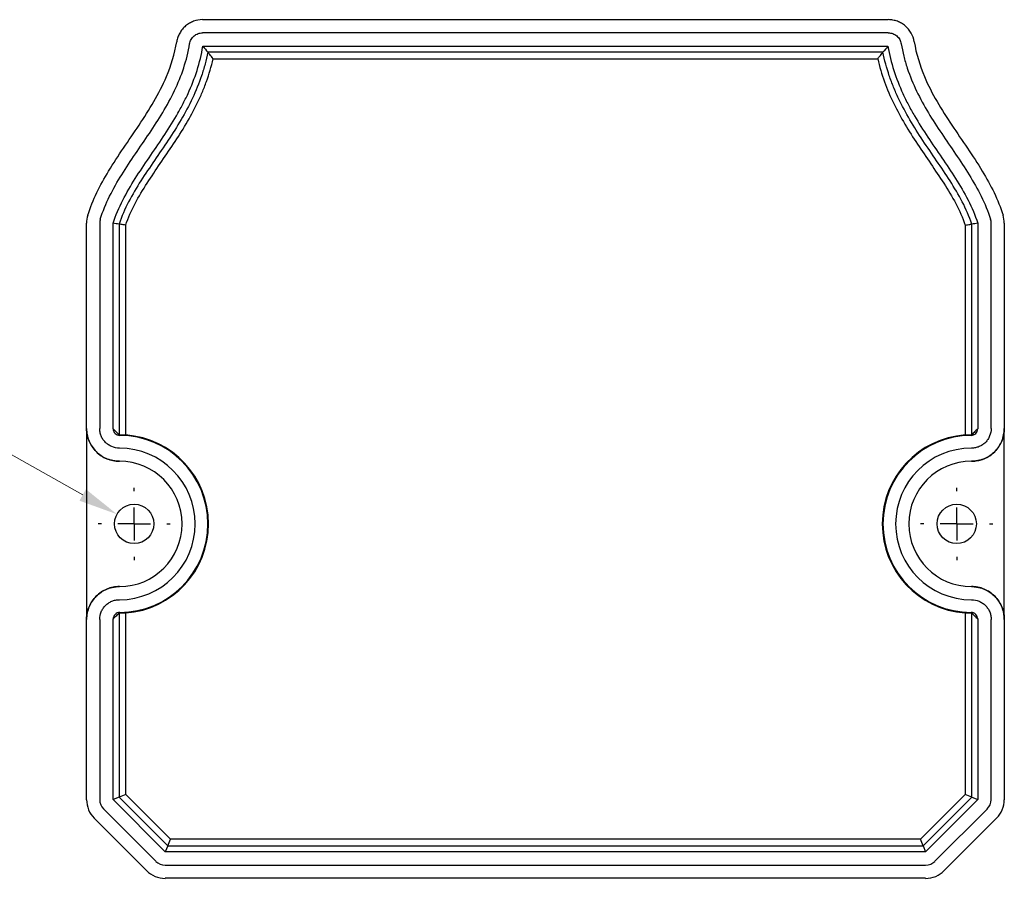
# Model space of a CAD drawing. Header units: millimetres. Extents: x 988 to 2668, y 368 to 1556.
# Tile 5 of 7: x 1558 to 1708, y 1208 to 1339. Entities that reach past the tile are written whole.
import ezdxf

# ---------------------------------------------------------------- set-up
doc = ezdxf.new("R2010")
doc.units = ezdxf.units.MM
doc.header["$PDSIZE"] = -1
doc.layers.add('10', color=7, linetype='Continuous')
doc.styles.add('LONG', font='gbenor.shx', dxfattribs={"bigfont": 'gbcbig.shx'})
doc.dimstyles.new('long-5$3', dxfattribs={"dimscale": 5, "dimtxt": 2.5, "dimasz": 1.2, "dimexe": 0.5, "dimexo": 0.3, "dimgap": 0.5, "dimtad": 0, "dimtih": 1, "dimtoh": 1, "dimdec": 1, "dimzin": 9, "dimdsep": 46, "dimtxsty": 'LONG', "dimcen": 0, "dimclrd": 1, "dimclre": 1, "dimclrt": 3, "dimadec": 0, "dimazin": 0, "dimtfac": 1, "dimtdec": 1, "dimtofl": 0, "dimtmove": 0, "dimatfit": 3, "dimfxl": 1, "dimlwd": 13, "dimlwe": 18, "dimarcsym": 0})

# ---------------------------------------------------------------- blocks, each defined once
blk = doc.blocks.new('SW_CENTERMARKSYMBOL_2')
at = {"layer": '10', "color": 0}
for p, q in [((0, 5), (0, 5.5)), ((0, 0), (0, 2.5)), ((-5, 0), (-5.5, 0)), ((0, 0), (-2.5, 0)), ((0, 0), (0, -2.5)), ((0, 0), (2.5, 0)), ((5, 0), (5.5, 0)), ((0, -5), (0, -5.5))]:
    blk.add_line(p, q, dxfattribs=at)
blk = doc.blocks.new('SW_CENTERMARKSYMBOL_3')
at = {"layer": '10', "color": 0}
for p, q in [((0, 5), (0, 5.5)), ((0, 0), (0, 2.5)), ((-5, 0), (-5.5, 0)), ((0, 0), (-2.5, 0)), ((0, 0), (0, -2.5)), ((0, 0), (2.5, 0)), ((5, 0), (5.5, 0)), ((0, -5), (0, -5.5))]:
    blk.add_line(p, q, dxfattribs=at)
blk = doc.blocks.new('*D20')
at = {"color": 1, "lineweight": 13}
for p in [(1526.48, 1286.66), (1567.9, 1266.73)]:
    blk.add_line(p, (1532.48, 1286.66), dxfattribs=at)
at = {"color": 1}
blk.add_solid([(1567.41, 1265.86), (1568.39, 1267.6), (1573.13, 1263.79)], dxfattribs=at)
at = {"layer": 'Defpoints', "color": 0}
for p in [(1573.13, 1263.79), (1578.36, 1260.85)]:
    blk.add_point(p, dxfattribs=at)
at = {"color": 3, "insert": (1509.91, 1286.66), "char_height": 12.5, "attachment_point": 5, "style": 'LONG'}
blk.add_mtext('2-∅6', dxfattribs=at)

msp = doc.modelspace()

# ---------------------------------------------------------------- linework, layer by layer
at = {"color": 7, "linetype": 'Continuous', "lineweight": 25}
for p, q in [((1586.17, 1339.16), (1690.65, 1339.16)), ((1690.65, 1337.16), (1586.17, 1337.16)), ((1586.21, 1335.1), (1690.6, 1335.1)), ((1689.84, 1334.19), (1586.97, 1334.19)), ((1587.78, 1333.2), (1689.03, 1333.2)), ((1568.49, 1276.87), (1568.49, 1308.15)), ((1570.49, 1308.15), (1570.49, 1276.87)), ((1572.54, 1276.81), (1572.54, 1308.14)), ((1573.45, 1308), (1573.45, 1275.87)), ((1574.45, 1275.87), (1574.45, 1307.84)), ((1702.36, 1307.84), (1702.36, 1275.87)), ((1703.36, 1275.87), (1703.36, 1308)), ((1704.27, 1308.14), (1704.27, 1276.81)), ((1706.32, 1276.87), (1706.32, 1308.15)), ((1708.32, 1308.15), (1708.32, 1276.87)), ((1568.49, 1276.87), (1568.49, 1247.77)), ((1708.32, 1247.77), (1708.32, 1276.87)), ((1574.45, 1275.87), (1573.45, 1275.87)), ((1703.36, 1275.87), (1702.36, 1275.87)), ((1573.45, 1248.77), (1573.45, 1220.7)), ((1573.45, 1248.77), (1574.45, 1248.77)), ((1574.45, 1221.11), (1574.45, 1248.77)), ((1702.36, 1248.77), (1703.36, 1248.77)), ((1702.36, 1248.77), (1702.36, 1221.11)), ((1703.36, 1220.7), (1703.36, 1248.77)), ((1568.49, 1220.3), (1568.49, 1247.77)), ((1570.49, 1247.77), (1570.49, 1220.3)), ((1572.54, 1220.32), (1572.54, 1247.83)), ((1704.27, 1247.83), (1704.27, 1220.32)), ((1706.32, 1220.3), (1706.32, 1247.77)), ((1708.32, 1247.77), (1708.32, 1220.3)), ((1573.45, 1220.7), (1572.54, 1220.32)), ((1580.49, 1212.38), (1572.54, 1220.32)), ((1574.45, 1221.11), (1573.45, 1220.7)), ((1573.45, 1220.7), (1580.87, 1213.28)), ((1581.28, 1214.28), (1574.45, 1221.11)), ((1702.36, 1221.11), (1695.53, 1214.28)), ((1695.95, 1213.28), (1703.36, 1220.7)), ((1704.27, 1220.32), (1696.32, 1212.38)), ((1703.36, 1220.7), (1702.36, 1221.11)), ((1703.36, 1220.7), (1704.27, 1220.32)), ((1571.07, 1218.89), (1579.05, 1210.91)), ((1697.76, 1210.91), (1705.74, 1218.89)), ((1577.64, 1209.49), (1569.66, 1217.47)), ((1707.15, 1217.47), (1699.17, 1209.49)), ((1580.87, 1213.28), (1581.28, 1214.28)), ((1695.53, 1214.28), (1581.28, 1214.28)), ((1695.95, 1213.28), (1695.53, 1214.28)), ((1580.87, 1213.28), (1580.49, 1212.38)), ((1696.32, 1212.38), (1580.49, 1212.38)), ((1580.87, 1213.28), (1695.95, 1213.28)), ((1695.95, 1213.28), (1696.32, 1212.38)), ((1580.47, 1210.32), (1696.34, 1210.32)), ((1696.34, 1208.32), (1580.47, 1208.32))]:
    msp.add_line(p, q, dxfattribs=at)
at = {"color": 8, "linetype": 'Continuous', "lineweight": 25}
for p, q in [((1574.45, 1275.87), (1574.44, 1275.78)), ((1702.37, 1275.78), (1702.36, 1275.87)), ((1574.45, 1248.77), (1574.44, 1248.86)), ((1702.37, 1248.86), (1702.36, 1248.77))]:
    msp.add_line(p, q, dxfattribs=at)
at = {"color": 7, "linetype": 'Continuous', "lineweight": 25}
for centre in [(1575.74, 1262.32), (1701.07, 1262.32)]:
    msp.add_circle(centre, 3, dxfattribs=at)
for centre, radius, start, end in [((1572.49, 1308.15), 2, 162.6098, 180), ((1704.32, 1308.15), 2, 360, 17.3902), ((1537.73, 1080.99), 229.8, 81.058, 81.2866), ((1738.92, 1082.01), 228.77, 98.7129, 98.9426), ((1573.49, 1262.32), 13.49, 270.2181, 89.7819), ((1573.49, 1262.32), 13.59, 274.0547, 85.9453), ((1703.32, 1262.32), 13.59, 94.0547, 265.9453), ((1703.32, 1262.32), 13.49, 90.2181, 269.7819), ((1573.49, 1262.32), 11.55, 270.009, 89.991), ((1703.32, 1262.32), 11.55, 90.009, 269.991), ((1573.49, 1262.32), 9.55, 270.009, 89.991), ((1703.32, 1262.32), 9.55, 90.009, 269.991), ((1572.49, 1220.3), 2, 179.9994, 225.0006), ((1704.32, 1220.3), 2, 314.9994, 0.0006), ((1580.47, 1212.32), 2, 224.9994, 270.0006), ((1696.34, 1212.32), 2, 269.9994, 315.0006)]:
    msp.add_arc(centre, radius, start, end, dxfattribs=at)
for centre, major_axis in [((1572.49, 1220.3), (-3.7, -1.53)), ((1704.32, 1220.3), (3.7, -1.53)), ((1580.47, 1212.32), (-1.53, -3.7)), ((1696.34, 1212.32), (1.53, -3.7))]:
    msp.add_ellipse(centre, major_axis=major_axis, ratio=0.999822, start_param=5.890549, end_param=6.675821, dxfattribs=at)
for points, knots in [([(1586.17, 1339.16), (1585.69, 1339.16), (1585.23, 1339.07), (1584.57, 1338.83), (1584.35, 1338.73), (1583.95, 1338.49), (1583.76, 1338.36), (1583.4, 1338.05), (1583.23, 1337.89), (1582.94, 1337.53), (1582.8, 1337.33), (1582.57, 1336.92), (1582.47, 1336.71), (1582.32, 1336.27), (1582.26, 1336.04), (1582.22, 1335.8)], [0, 0, 0, 0, 0.25, 0.25, 0.375, 0.375, 0.5, 0.5, 0.625, 0.625, 0.75, 0.75, 0.875, 0.875, 1, 1, 1, 1]), ([(1694.59, 1335.8), (1694.52, 1336.27), (1694.36, 1336.71), (1694.01, 1337.33), (1693.88, 1337.52), (1693.58, 1337.88), (1693.42, 1338.05), (1693.06, 1338.36), (1692.87, 1338.49), (1692.46, 1338.73), (1692.25, 1338.83), (1691.81, 1338.99), (1691.58, 1339.05), (1691.12, 1339.13), (1690.88, 1339.16), (1690.65, 1339.16)], [0, 0, 0, 0, 0.25, 0.25, 0.375, 0.375, 0.5, 0.5, 0.625, 0.625, 0.75, 0.75, 0.875, 0.875, 1, 1, 1, 1]), ([(1584.19, 1335.48), (1584.23, 1335.71), (1584.31, 1335.94), (1584.48, 1336.24), (1584.55, 1336.34), (1584.7, 1336.52), (1584.78, 1336.6), (1585.05, 1336.83), (1585.26, 1336.95), (1585.7, 1337.11), (1585.93, 1337.16), (1586.17, 1337.16)], [0, 0, 0, 0, 0.25, 0.25, 0.375, 0.375, 0.5, 0.5, 0.75, 0.75, 1, 1, 1, 1]), ([(1690.65, 1337.16), (1690.88, 1337.16), (1691.12, 1337.11), (1691.45, 1336.99), (1691.55, 1336.94), (1691.76, 1336.82), (1691.85, 1336.76), (1692.12, 1336.53), (1692.27, 1336.35), (1692.5, 1335.93), (1692.58, 1335.71), (1692.62, 1335.48)], [0, 0, 0, 0, 0.25, 0.25, 0.375, 0.375, 0.5, 0.5, 0.75, 0.75, 1, 1, 1, 1]), ([(1568.67, 1309.35), (1569.41, 1311.72), (1570.54, 1313.93), (1573.28, 1318.44), (1574.91, 1320.73), (1578.05, 1325.43), (1579.54, 1327.85), (1581.36, 1332.16), (1581.91, 1333.92), (1582.22, 1335.8)], [0.0234199, 0.0234199, 0.0234199, 0.0234199, 0.2460772, 0.2460772, 0.4878698, 0.4878698, 0.7296623, 0.7296623, 0.8833056, 0.8833056, 0.8833056, 0.8833056]), ([(1570.58, 1308.75), (1570.96, 1309.97), (1571.45, 1311.13), (1572.56, 1313.38), (1573.19, 1314.47), (1574.52, 1316.61), (1575.22, 1317.66), (1576.64, 1319.75), (1577.36, 1320.78), (1578.76, 1322.88), (1579.44, 1323.94), (1580.74, 1326.11), (1581.35, 1327.22), (1582.97, 1330.6), (1583.78, 1332.96), (1584.19, 1335.48)], [0, 0, 0, 0, 0.125, 0.125, 0.25, 0.25, 0.375, 0.375, 0.5, 0.5, 0.625, 0.625, 0.75, 0.75, 1, 1, 1, 1]), ([(1692.62, 1335.48), (1692.72, 1334.85), (1692.85, 1334.23), (1693.16, 1332.99), (1693.34, 1332.38), (1693.94, 1330.57), (1694.42, 1329.4), (1696.05, 1326.02), (1697.38, 1323.89), (1699.48, 1320.76), (1700.19, 1319.72), (1701.6, 1317.64), (1702.3, 1316.59), (1703.62, 1314.46), (1704.25, 1313.38), (1705.36, 1311.13), (1705.85, 1309.97), (1706.23, 1308.75)], [0, 0, 0, 0, 0.0625, 0.0625, 0.125, 0.125, 0.25, 0.25, 0.5, 0.5, 0.625, 0.625, 0.75, 0.75, 0.875, 0.875, 1, 1, 1, 1]), ([(1694.59, 1335.8), (1694.9, 1333.92), (1695.45, 1332.16), (1697.27, 1327.85), (1698.77, 1325.43), (1701.9, 1320.73), (1703.54, 1318.44), (1706.27, 1313.93), (1707.4, 1311.72), (1708.14, 1309.35)], [0.1166944, 0.1166944, 0.1166944, 0.1166944, 0.2703377, 0.2703377, 0.5121302, 0.5121302, 0.7539228, 0.7539228, 0.9765801, 0.9765801, 0.9765801, 0.9765801]), ([(1572.54, 1308.14), (1572.93, 1309.37), (1573.43, 1310.53), (1574.58, 1312.78), (1575.23, 1313.87), (1576.59, 1316.02), (1577.3, 1317.07), (1578.74, 1319.17), (1579.46, 1320.22), (1580.86, 1322.35), (1581.54, 1323.42), (1582.5, 1325.07), (1582.81, 1325.63), (1583.4, 1326.76), (1583.68, 1327.32), (1585, 1330.19), (1585.79, 1332.58), (1586.21, 1335.1)], [0, 0, 0, 0, 0.125, 0.125, 0.25, 0.25, 0.375, 0.375, 0.5, 0.5, 0.625, 0.625, 0.6875, 0.6875, 0.75, 0.75, 1, 1, 1, 1]), ([(1586.97, 1334.19), (1586.85, 1333.59), (1586.71, 1333), (1586.39, 1331.81), (1586.21, 1331.21), (1585.61, 1329.44), (1585.14, 1328.3), (1584.09, 1326.07), (1583.5, 1324.99), (1582.26, 1322.86), (1581.6, 1321.82), (1580.23, 1319.75), (1579.53, 1318.73), (1578.14, 1316.68), (1577.44, 1315.66), (1576.11, 1313.57), (1575.47, 1312.51), (1574.32, 1310.3), (1573.83, 1309.17), (1573.45, 1308)], [0, 0, 0, 0, 0.0625, 0.0625, 0.125, 0.125, 0.25, 0.25, 0.375, 0.375, 0.5, 0.5, 0.625, 0.625, 0.75, 0.75, 0.875, 0.875, 1, 1, 1, 1]), ([(1587.78, 1333.2), (1587.6, 1333.43), (1587.41, 1333.66), (1587.17, 1333.95), (1587.1, 1334.03), (1587.03, 1334.12), (1587.01, 1334.15), (1586.98, 1334.18), (1586.97, 1334.19), (1586.97, 1334.19)], [0, 0, 0, 0, 0.5, 0.5, 0.75, 0.75, 0.875, 0.875, 1, 1, 1, 1]), ([(1689.03, 1333.2), (1689.22, 1333.43), (1689.41, 1333.66), (1689.64, 1333.95), (1689.71, 1334.03), (1689.79, 1334.12), (1689.81, 1334.15), (1689.83, 1334.18), (1689.84, 1334.19), (1689.84, 1334.19)], [0, 0, 0, 0, 0.5, 0.5, 0.75, 0.75, 0.875, 0.875, 1, 1, 1, 1]), ([(1703.36, 1308), (1702.98, 1309.18), (1702.49, 1310.3), (1701.36, 1312.48), (1700.73, 1313.54), (1699.4, 1315.62), (1698.7, 1316.64), (1697.31, 1318.69), (1696.61, 1319.71), (1694.56, 1322.81), (1693.27, 1324.92), (1691.94, 1327.72), (1691.69, 1328.29), (1691.22, 1329.44), (1691, 1330.03), (1690.4, 1331.8), (1690.08, 1332.99), (1689.84, 1334.19)], [0, 0, 0, 0, 0.125, 0.125, 0.25, 0.25, 0.375, 0.375, 0.5, 0.5, 0.75, 0.75, 0.8125, 0.8125, 0.875, 0.875, 1, 1, 1, 1]), ([(1690.6, 1335.1), (1691.02, 1332.59), (1691.81, 1330.19), (1693.14, 1327.31), (1693.42, 1326.74), (1694.01, 1325.61), (1694.32, 1325.06), (1695.28, 1323.41), (1695.96, 1322.34), (1697.36, 1320.22), (1698.08, 1319.17), (1699.51, 1317.08), (1700.22, 1316.02), (1701.58, 1313.88), (1702.22, 1312.8), (1703.38, 1310.54), (1703.88, 1309.38), (1704.27, 1308.14)], [0, 0, 0, 0, 0.25, 0.25, 0.3125, 0.3125, 0.375, 0.375, 0.5, 0.5, 0.625, 0.625, 0.75, 0.75, 0.875, 0.875, 1, 1, 1, 1]), ([(1574.45, 1307.84), (1574.83, 1308.99), (1575.33, 1310.08), (1576.45, 1312.21), (1577.08, 1313.24), (1578.37, 1315.26), (1579.05, 1316.25), (1580.4, 1318.23), (1581.08, 1319.22), (1583.06, 1322.23), (1584.31, 1324.27), (1585.62, 1326.96), (1585.87, 1327.51), (1586.34, 1328.61), (1586.56, 1329.17), (1587.17, 1330.87), (1587.51, 1332.02), (1587.78, 1333.2)], [0, 0, 0, 0, 0.125, 0.125, 0.25, 0.25, 0.375, 0.375, 0.5, 0.5, 0.75, 0.75, 0.8125, 0.8125, 0.875, 0.875, 1, 1, 1, 1]), ([(1689.03, 1333.2), (1689.3, 1332.01), (1689.65, 1330.85), (1690.47, 1328.57), (1690.95, 1327.47), (1692.52, 1324.24), (1693.77, 1322.2), (1695.75, 1319.2), (1696.43, 1318.21), (1697.78, 1316.22), (1698.45, 1315.23), (1699.75, 1313.22), (1700.37, 1312.2), (1701.48, 1310.09), (1701.98, 1309), (1702.36, 1307.84)], [0, 0, 0, 0, 0.125, 0.125, 0.25, 0.25, 0.5, 0.5, 0.625, 0.625, 0.75, 0.75, 0.875, 0.875, 1, 1, 1, 1]), ([(1574.45, 1307.84), (1574.32, 1307.87), (1574.19, 1307.89), (1573.95, 1307.92), (1573.84, 1307.94), (1573.66, 1307.97), (1573.58, 1307.98), (1573.48, 1308), (1573.45, 1308), (1573.45, 1308)], [0, 0, 0, 0, 0.25, 0.25, 0.5, 0.5, 0.75, 0.75, 1, 1, 1, 1]), ([(1702.36, 1307.84), (1702.49, 1307.87), (1702.62, 1307.89), (1702.86, 1307.92), (1702.97, 1307.94), (1703.15, 1307.97), (1703.23, 1307.98), (1703.33, 1308), (1703.36, 1308), (1703.36, 1308)], [0, 0, 0, 0, 0.25, 0.25, 0.5, 0.5, 0.75, 0.75, 1, 1, 1, 1]), ([(1568.49, 1276.87), (1568.49, 1276.54), (1568.52, 1276.21), (1568.62, 1275.74), (1568.66, 1275.58), (1568.75, 1275.26), (1568.81, 1275.11), (1568.99, 1274.65), (1569.15, 1274.37), (1569.51, 1273.82), (1569.72, 1273.57), (1570.18, 1273.1), (1570.43, 1272.9), (1570.98, 1272.53), (1571.27, 1272.38), (1571.87, 1272.13), (1572.19, 1272.03), (1572.83, 1271.9), (1573.16, 1271.87), (1573.49, 1271.87)], [0, 0, 0, 0, 0.125, 0.125, 0.1875, 0.1875, 0.25, 0.25, 0.375, 0.375, 0.5, 0.5, 0.625, 0.625, 0.75, 0.75, 0.875, 0.875, 1, 1, 1, 1]), ([(1573.49, 1271.87), (1573.42, 1271.87), (1573.29, 1271.87), (1573.1, 1271.88), (1572.9, 1271.9), (1572.7, 1271.93), (1572.41, 1271.98), (1572.03, 1272.08), (1571.57, 1272.24), (1571.12, 1272.45), (1570.56, 1272.79), (1569.93, 1273.31), (1569.41, 1273.95), (1569.07, 1274.51), (1568.86, 1274.95), (1568.7, 1275.42), (1568.59, 1275.84), (1568.53, 1276.22), (1568.49, 1276.54), (1568.49, 1276.76), (1568.49, 1276.87)], [0, 0, 0, 0, 0.025151, 0.050249, 0.075333, 0.100442, 0.125616, 0.188105, 0.250664, 0.313171, 0.375748, 0.500235, 0.625362, 0.687605, 0.749918, 0.812485, 0.87512, 0.916762, 0.958329, 1, 1, 1, 1]), ([(1573.49, 1273.87), (1573.09, 1273.87), (1572.7, 1273.95), (1572.16, 1274.17), (1571.98, 1274.27), (1571.66, 1274.49), (1571.51, 1274.61), (1571.23, 1274.89), (1571.1, 1275.04), (1570.88, 1275.37), (1570.79, 1275.54), (1570.64, 1275.9), (1570.58, 1276.09), (1570.51, 1276.48), (1570.49, 1276.67), (1570.49, 1276.87)], [0, 0, 0, 0, 0.25, 0.25, 0.375, 0.375, 0.5, 0.5, 0.625, 0.625, 0.75, 0.75, 0.875, 0.875, 1, 1, 1, 1]), ([(1572.54, 1276.81), (1572.54, 1276.68), (1572.57, 1276.55), (1572.67, 1276.31), (1572.74, 1276.2), (1573.02, 1275.92), (1573.28, 1275.82), (1573.54, 1275.81)], [0, 0, 0, 0, 0.25, 0.25, 0.5, 0.5, 1, 1, 1, 1]), ([(1573.45, 1275.87), (1573.29, 1276.05), (1573.13, 1276.21), (1572.97, 1276.38), (1572.83, 1276.53), (1572.69, 1276.67), (1572.54, 1276.81)], [0, 0, 0, 0, 0.02737555, 0.02737555, 0.02737555, 0.05193387, 0.05193387, 0.05193387, 0.05193387]), ([(1703.27, 1275.81), (1703.4, 1275.81), (1703.53, 1275.84), (1703.78, 1275.94), (1703.89, 1276.02), (1704.16, 1276.29), (1704.27, 1276.55), (1704.27, 1276.81)], [0, 0, 0, 0, 0.25, 0.25, 0.5, 0.5, 1, 1, 1, 1]), ([(1703.32, 1271.87), (1703.65, 1271.87), (1703.98, 1271.9), (1704.46, 1272), (1704.62, 1272.03), (1704.93, 1272.13), (1705.09, 1272.19), (1705.54, 1272.37), (1705.83, 1272.53), (1706.37, 1272.89), (1706.63, 1273.1), (1707.09, 1273.56), (1707.3, 1273.81), (1707.66, 1274.36), (1707.82, 1274.65), (1708.07, 1275.25), (1708.16, 1275.57), (1708.29, 1276.21), (1708.32, 1276.54), (1708.32, 1276.87)], [0, 0, 0, 0, 0.125, 0.125, 0.1875, 0.1875, 0.25, 0.25, 0.375, 0.375, 0.5, 0.5, 0.625, 0.625, 0.75, 0.75, 0.875, 0.875, 1, 1, 1, 1]), ([(1706.32, 1276.87), (1706.32, 1276.47), (1706.24, 1276.08), (1706.02, 1275.54), (1705.93, 1275.36), (1705.71, 1275.04), (1705.58, 1274.88), (1705.31, 1274.61), (1705.15, 1274.48), (1704.83, 1274.26), (1704.65, 1274.17), (1704.29, 1274.02), (1704.1, 1273.96), (1703.72, 1273.89), (1703.52, 1273.87), (1703.32, 1273.87)], [0, 0, 0, 0, 0.25, 0.25, 0.375, 0.375, 0.5, 0.5, 0.625, 0.625, 0.75, 0.75, 0.875, 0.875, 1, 1, 1, 1]), ([(1708.32, 1276.87), (1708.32, 1276.8), (1708.32, 1276.67), (1708.31, 1276.48), (1708.29, 1276.28), (1708.26, 1276.09), (1708.21, 1275.8), (1708.12, 1275.42), (1707.95, 1274.95), (1707.74, 1274.51), (1707.41, 1273.95), (1706.88, 1273.31), (1706.25, 1272.79), (1705.69, 1272.45), (1705.24, 1272.24), (1704.78, 1272.08), (1704.36, 1271.97), (1703.98, 1271.91), (1703.65, 1271.87), (1703.43, 1271.87), (1703.32, 1271.87)], [0, 0, 0, 0, 0.025006, 0.04996, 0.0749, 0.099865, 0.124894, 0.18746, 0.250096, 0.312339, 0.374652, 0.499779, 0.624266, 0.686774, 0.74935, 0.81184, 0.874398, 0.916281, 0.958088, 1, 1, 1, 1]), ([(1704.27, 1276.81), (1704.13, 1276.67), (1703.98, 1276.53), (1703.84, 1276.38), (1703.68, 1276.21), (1703.52, 1276.05), (1703.36, 1275.87)], [0.00310095, 0.00310095, 0.00310095, 0.00310095, 0.02765927, 0.02765927, 0.02765927, 0.05503482, 0.05503482, 0.05503482, 0.05503482]), ([(1573.49, 1252.77), (1573.16, 1252.77), (1572.84, 1252.74), (1572.36, 1252.65), (1572.2, 1252.61), (1571.88, 1252.51), (1571.73, 1252.45), (1571.27, 1252.27), (1570.99, 1252.11), (1570.44, 1251.75), (1570.19, 1251.54), (1569.72, 1251.08), (1569.52, 1250.83), (1569.15, 1250.28), (1569, 1249.99), (1568.75, 1249.39), (1568.65, 1249.07), (1568.52, 1248.43), (1568.49, 1248.1), (1568.49, 1247.77)], [0, 0, 0, 0, 0.125, 0.125, 0.1875, 0.1875, 0.25, 0.25, 0.375, 0.375, 0.5, 0.5, 0.625, 0.625, 0.75, 0.75, 0.875, 0.875, 1, 1, 1, 1]), ([(1568.49, 1247.77), (1568.49, 1247.84), (1568.49, 1247.97), (1568.5, 1248.16), (1568.52, 1248.36), (1568.55, 1248.56), (1568.6, 1248.85), (1568.7, 1249.23), (1568.86, 1249.69), (1569.07, 1250.14), (1569.41, 1250.7), (1569.93, 1251.33), (1570.57, 1251.85), (1571.13, 1252.19), (1571.57, 1252.4), (1572.04, 1252.57), (1572.46, 1252.67), (1572.84, 1252.73), (1573.16, 1252.77), (1573.38, 1252.77), (1573.49, 1252.77)], [0, 0, 0, 0, 0.025151, 0.050249, 0.075333, 0.100442, 0.125616, 0.188105, 0.250664, 0.313171, 0.375748, 0.500235, 0.625362, 0.687605, 0.749918, 0.812485, 0.87512, 0.916762, 0.958329, 1, 1, 1, 1]), ([(1708.32, 1247.77), (1708.32, 1248.1), (1708.29, 1248.43), (1708.2, 1248.9), (1708.16, 1249.06), (1708.06, 1249.38), (1708.01, 1249.53), (1707.82, 1249.99), (1707.66, 1250.27), (1707.3, 1250.82), (1707.09, 1251.08), (1706.63, 1251.54), (1706.38, 1251.74), (1705.83, 1252.11), (1705.54, 1252.27), (1704.94, 1252.52), (1704.63, 1252.61), (1703.98, 1252.74), (1703.65, 1252.77), (1703.32, 1252.77)], [0, 0, 0, 0, 0.125, 0.125, 0.1875, 0.1875, 0.25, 0.25, 0.375, 0.375, 0.5, 0.5, 0.625, 0.625, 0.75, 0.75, 0.875, 0.875, 1, 1, 1, 1]), ([(1703.32, 1252.77), (1703.39, 1252.77), (1703.52, 1252.77), (1703.71, 1252.76), (1703.91, 1252.74), (1704.1, 1252.71), (1704.39, 1252.66), (1704.78, 1252.57), (1705.24, 1252.4), (1705.68, 1252.19), (1706.24, 1251.85), (1706.88, 1251.33), (1707.4, 1250.7), (1707.74, 1250.14), (1707.95, 1249.69), (1708.12, 1249.23), (1708.22, 1248.8), (1708.28, 1248.43), (1708.32, 1248.1), (1708.32, 1247.88), (1708.32, 1247.77)], [0, 0, 0, 0, 0.025006, 0.04996, 0.0749, 0.099865, 0.124894, 0.18746, 0.250096, 0.312339, 0.374652, 0.499779, 0.624266, 0.686774, 0.74935, 0.81184, 0.874398, 0.916281, 0.958088, 1, 1, 1, 1]), ([(1570.49, 1247.77), (1570.49, 1248.17), (1570.57, 1248.56), (1570.79, 1249.1), (1570.89, 1249.28), (1571.11, 1249.6), (1571.23, 1249.76), (1571.51, 1250.03), (1571.66, 1250.16), (1571.99, 1250.38), (1572.16, 1250.47), (1572.52, 1250.62), (1572.71, 1250.68), (1573.1, 1250.75), (1573.29, 1250.77), (1573.49, 1250.77)], [0, 0, 0, 0, 0.25, 0.25, 0.375, 0.375, 0.5, 0.5, 0.625, 0.625, 0.75, 0.75, 0.875, 0.875, 1, 1, 1, 1]), ([(1703.32, 1250.77), (1703.72, 1250.77), (1704.11, 1250.69), (1704.65, 1250.47), (1704.83, 1250.37), (1705.16, 1250.16), (1705.31, 1250.03), (1705.58, 1249.75), (1705.71, 1249.6), (1705.93, 1249.27), (1706.02, 1249.1), (1706.17, 1248.74), (1706.23, 1248.55), (1706.3, 1248.16), (1706.32, 1247.97), (1706.32, 1247.77)], [0, 0, 0, 0, 0.25, 0.25, 0.375, 0.375, 0.5, 0.5, 0.625, 0.625, 0.75, 0.75, 0.875, 0.875, 1, 1, 1, 1]), ([(1573.54, 1248.83), (1573.41, 1248.83), (1573.28, 1248.8), (1573.04, 1248.7), (1572.93, 1248.62), (1572.65, 1248.35), (1572.54, 1248.09), (1572.54, 1247.83)], [0, 0, 0, 0, 0.25, 0.25, 0.5, 0.5, 1, 1, 1, 1]), ([(1572.54, 1247.83), (1572.69, 1247.97), (1572.83, 1248.12), (1572.97, 1248.26), (1573.13, 1248.43), (1573.29, 1248.6), (1573.45, 1248.77)], [0.00310095, 0.00310095, 0.00310095, 0.00310095, 0.02765927, 0.02765927, 0.02765927, 0.05503482, 0.05503482, 0.05503482, 0.05503482]), ([(1704.27, 1247.83), (1704.27, 1247.96), (1704.24, 1248.09), (1704.14, 1248.33), (1704.07, 1248.44), (1703.79, 1248.72), (1703.54, 1248.83), (1703.27, 1248.83)], [0, 0, 0, 0, 0.25, 0.25, 0.5, 0.5, 1, 1, 1, 1]), ([(1703.36, 1248.77), (1703.52, 1248.6), (1703.68, 1248.43), (1703.84, 1248.26), (1703.98, 1248.12), (1704.13, 1247.97), (1704.27, 1247.83)], [0, 0, 0, 0, 0.02737555, 0.02737555, 0.02737555, 0.05193387, 0.05193387, 0.05193387, 0.05193387])]:
    msp.add_open_spline(points, degree=3, knots=knots, dxfattribs=at)
for points in [[(1586.21, 1335.1), (1586.47, 1334.8), (1586.72, 1334.5), (1586.97, 1334.19)], [(1690.6, 1335.1), (1690.34, 1334.8), (1690.09, 1334.5), (1689.84, 1334.19)], [(1568.67, 1309.35), (1568.55, 1308.96), (1568.49, 1308.56), (1568.49, 1308.15)], [(1708.32, 1308.15), (1708.32, 1308.56), (1708.26, 1308.96), (1708.14, 1309.35)]]:
    msp.add_open_spline(points, degree=3, dxfattribs=at)

# ---------------------------------------------------------------- block references
at = {"layer": '10'}
for name, p in [('SW_CENTERMARKSYMBOL_3', (1575.74, 1262.32)), ('SW_CENTERMARKSYMBOL_2', (1701.07, 1262.32))]:
    msp.add_blockref(name, p, dxfattribs=at)

# ---------------------------------------------------------------- dimensions: what is measured, and where the dimension line sits
dim = msp.add_diameter_dim_2p(p1=(1578.36, 1260.85), p2=(1573.13, 1263.79), text='2-<>', dimstyle='long-5$3', override={"dimtxsty": 'LONG'})
dim.commit()
dim.dimension.update_dxf_attribs({"geometry": '*D20', "text_midpoint": (1509.91, 1286.66), "dimtype": 163})

doc.saveas('drawing.dxf')
